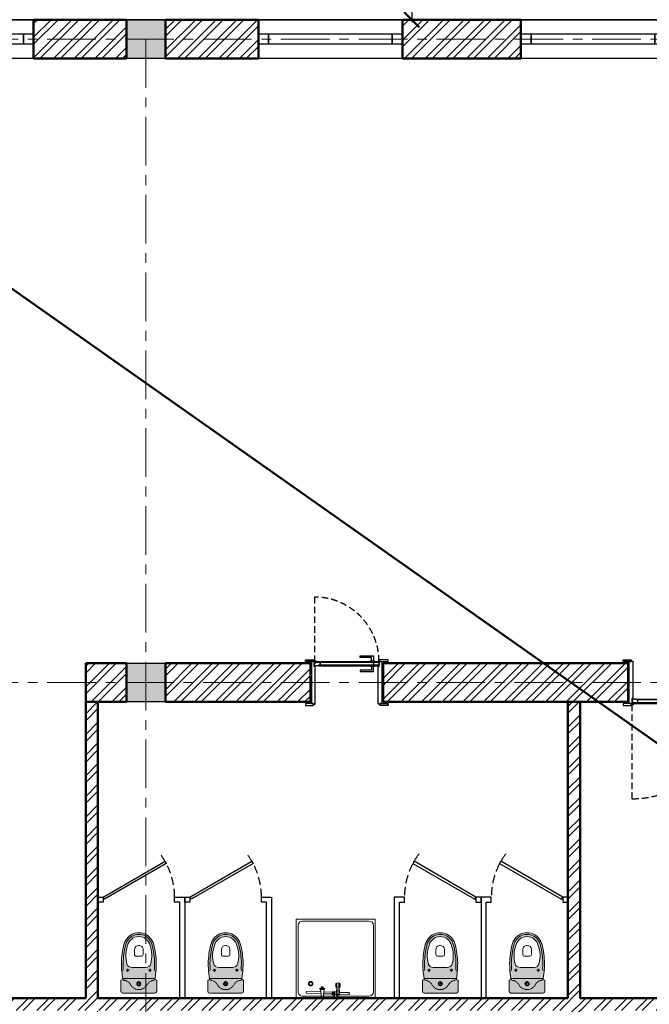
# Model space of a CAD drawing. Header units: millimetres. Extents: x 2063114 to 14983986, y -126020516 to 213791.
# Tile 41 of 256: x 2333802 to 2339965, y -1637401 to -1627761. Entities that reach past the tile are written whole.
import ezdxf

# ---------------------------------------------------------------- set-up
doc = ezdxf.new("R2010")
doc.units = ezdxf.units.MM
for name, pattern in [('181022_4A$0$Three Roomed_3C$0$HIDDEN2', [4.7625, 3.175, -1.5875]), ('ACAD_ISO10W100', [18, 12, -3, 0, -3]), ('HIDDEN', [0.375, 0.25, -0.125]), ('осевая', [50.8, 31.75, -6.35, 6.35, -6.35])]:
    doc.linetypes.add(name, pattern=pattern)
doc.layers.get('Defpoints').update_dxf_attribs({"color": 6, "lineweight": 35})
for name, color, linetype, lineweight in [('_0', 7, 'Continuous', 20), ('Сантехника', 5, 'Continuous', 20), ('сплошная_толстая', 7, 'Continuous', 50), ('Штриховка стен', 7, 'Continuous', 9)]:
    doc.layers.add(name, color=color, linetype=linetype, lineweight=lineweight)
for name, color, linetype in [('YQ_DIM', 3, 'Continuous'), ('двери и полы', 116, 'Continuous'), ('Окна', 5, 'Continuous'), ('пунктир', 1, 'ACAD_ISO10W100')]:
    doc.layers.add(name, color=color, linetype=linetype)
doc.styles.add('WMF-Times New Roman0', font='times.ttf')
doc.dimstyles.new('М 1-100', dxfattribs={"dimscale": 100, "dimtxt": 2.5, "dimasz": 1.5, "dimexe": 1, "dimexo": 2, "dimgap": 0.7, "dimtad": 1, "dimdec": 0, "dimdsep": 46, "dimtxsty": 'WMF-Times New Roman0', "dimblk": 'ARCHTICK', "dimcen": 3, "dimdle": 0.25, "dimclrd": 256, "dimclre": 256, "dimclrt": 256, "dimazin": 2, "dimtfac": 1, "dimtdec": 0, "dimtmove": 1, "dimatfit": 3, "dimldrblk": 'DOT', "dimfxl": 1, "dimtolj": 1, "dimtzin": 0, "dimlwd": -1, "dimlwe": -1, "dimarcsym": 0})

# ---------------------------------------------------------------- blocks, each defined once
blk = doc.blocks.new('*U390')
h = blk.add_hatch(color=256)
h.set_gradient(color1=(28, 28, 28), color2=(33, 33, 33), one_color=1, tint=0.13, name='INVSPHERICAL')
h.paths.add_polyline_path([(2487895.9, 242758.2), (2487898, 242758.2), (2487898, 242759.2, 0.277339), (2487897.5, 242760.1, 0.249299), (2487891.8, 242760.1, 0.277339), (2487891.2, 242759.2), (2487891.2, 242755), (2487894.9, 242755), (2487894.9, 242757.2, -0.414214)])
h = blk.add_hatch(color=256)
h.set_gradient(color1=(28, 28, 28), color2=(33, 33, 33), one_color=1, tint=0.13, name='INVSPHERICAL')
h.paths.add_polyline_path([(2488524.2, 242758.2), (2488522, 242758.2), (2488522, 242759.2, -0.277339), (2488522.6, 242760.1, -0.249299), (2488528.3, 242760.1, -0.277339), (2488528.8, 242759.2), (2488528.8, 242755), (2488525.2, 242755), (2488525.2, 242757.2, 0.414214)])
at = {"ltscale": 150}
for p, q in [((2487805, 242803), (2487805, 242819)), ((2487885, 242803), (2487805, 242803)), ((2487807, 242821), (2487883, 242821)), ((2487855, 242408), (2487855, 242788)), ((2487885, 242803), (2487865, 242803)), ((2487865, 242803), (2487865, 242393)), ((2487885, 242819), (2487885, 242803)), ((2487890, 242808), (2487885, 242808)), ((2487885, 242808), (2487885, 242803)), ((2487891, 242755), (2487891, 242807)), ((2487895, 242755), (2487891, 242755)), ((2487895, 242757), (2487895, 242755)), ((2487900, 242758), (2487896, 242758)), ((2487901, 242389), (2487901, 242757)), ((2488519, 242389), (2488519, 242757)), ((2488520, 242758), (2488524, 242758)), ((2488525, 242757), (2488525, 242755)), ((2488525, 242755), (2488529, 242755)), ((2488529, 242755), (2488529, 242807)), ((2488530, 242808), (2488535, 242808)), ((2488535, 242819), (2488535, 242803)), ((2488535, 242808), (2488535, 242803)), ((2488535, 242803), (2488615, 242803)), ((2488535, 242803), (2488555, 242803)), ((2488613, 242821), (2488537, 242821)), ((2488555, 242803), (2488555, 242393)), ((2488565, 242408), (2488565, 242788)), ((2488615, 242803), (2488615, 242819)), ((2487805, 242393), (2487805, 242377)), ((2487885, 242393), (2487805, 242393)), ((2487807, 242375), (2487883, 242375)), ((2487865, 242393), (2487885, 242393)), ((2487885, 242377), (2487885, 242393)), ((2487885, 242393), (2487885, 242388)), ((2487885, 242388), (2487900, 242388)), ((2488535, 242388), (2488520, 242388)), ((2488535, 242377), (2488535, 242393)), ((2488535, 242393), (2488615, 242393)), ((2488555, 242393), (2488535, 242393)), ((2488535, 242393), (2488535, 242388)), ((2488613, 242375), (2488537, 242375)), ((2488615, 242393), (2488615, 242377))]:
    blk.add_line(p, q, dxfattribs=at)
for p, q in [((2487891.2, 242755), (2487891.2, 242759.2)), ((2487894.7, 242760.8), (2487894.2, 242760.8)), ((2487894.2, 242760.8), (2487894.7, 242760.8)), ((2487894.9, 242757.2), (2487894.9, 242755)), ((2487898, 242758.2), (2487895.9, 242758.2)), ((2487898, 242758.2), (2487898, 242759.2)), ((2488522, 242758.2), (2488522, 242759.2)), ((2488522, 242758.2), (2488524.2, 242758.2)), ((2488525.2, 242757.2), (2488525.2, 242755)), ((2488525.3, 242760.8), (2488525.8, 242760.8)), ((2488525.8, 242760.8), (2488525.3, 242760.8)), ((2488528.8, 242755), (2488528.8, 242759.2))]:
    blk.add_line(p, q)
at = {"linetype": '181022_4A$0$Three Roomed_3C$0$HIDDEN2', "ltscale": 20}
blk.add_lwpolyline([(2488525.8, 242803.8, 0.414214), (2487894.2, 243435.4), (2487894.2, 242803.8)], format="xyb", dxfattribs=at)
at = {"ltscale": 150}
for points in [[(2488470.8, 242808.8), (2488450.8, 242808.8), (2488450.8, 242843.8), (2488340.8, 242843.8), (2488340.8, 242858.8), (2488470.8, 242858.8)], [(2487909.5, 242792.6), (2487891, 242792.6), (2487891, 242803.8), (2487909.5, 242803.8)], [(2487934.2, 242797.3), (2487909.5, 242797.3), (2487909.5, 242803.8), (2487934.2, 242803.8)], [(2488525.8, 242797.3), (2487934.2, 242797.3), (2487934.2, 242803.8), (2488525.8, 242803.8)], [(2487934.2, 242760.8), (2488525.8, 242760.8), (2488525.8, 242767.3), (2487934.2, 242767.3)], [(2488470.3, 242767.3), (2487949.7, 242767.3), (2487949.7, 242797.3), (2488470.3, 242797.3)], [(2488470.8, 242755.8), (2488450.8, 242755.8), (2488450.8, 242720.8), (2488340.8, 242720.8), (2488340.8, 242705.8), (2488470.8, 242705.8)], [(2488480.8, 242808.8), (2488440.8, 242808.8), (2488440.8, 242803.8), (2488480.8, 242803.8)], [(2488480.8, 242755.8), (2488440.8, 242755.8), (2488440.8, 242760.8), (2488480.8, 242760.8)], [(2488525.8, 242767.3), (2488470.3, 242767.3), (2488470.3, 242797.3), (2488525.8, 242797.3)]]:
    blk.add_lwpolyline(points, close=True, dxfattribs=at)
blk.add_lwpolyline([(2487909.5, 242803.8), (2487894.2, 242803.8), (2487894.2, 242806.9, -0.414214), (2487899.2, 242811.9), (2487904.5, 242811.9, -0.414214), (2487909.5, 242806.9), (2487909.5, 242803.8)], format="xyb", dxfattribs=at)
blk.add_lwpolyline([(2487949.7, 242767.3), (2487934.2, 242767.3), (2487934.2, 242760.8), (2487894.2, 242760.8), (2487894.2, 242792.6), (2487909.5, 242792.6), (2487909.5, 242797.3), (2487949.7, 242797.3), (2487949.7, 242767.3)], dxfattribs=at)
for centre, radius, start, end in [((2487807, 242819), 2, 90, 180), ((2487883, 242819), 2, 360, 90), ((2487890, 242807), 1, 360, 90), ((2487896, 242757), 1, 90, 180), ((2487900, 242757), 1, 360, 90), ((2488520, 242757), 1, 90, 180), ((2488524, 242757), 1, 360, 90), ((2488530, 242807), 1, 90, 180), ((2488537, 242819), 2, 90, 180), ((2488613, 242819), 2, 360, 90), ((2487807, 242377), 2, 180, 270), ((2487883, 242377), 2, 270, 360), ((2487900, 242389), 1, 270, 0.05609), ((2488520, 242389), 1, 179.94391, 270), ((2488537, 242377), 2, 180, 270), ((2488613, 242377), 2, 270, 360)]:
    blk.add_arc(centre, radius, start, end, dxfattribs=at)
for centre, radius, start, end in [((2487892.2, 242759.2), 1, 117.99686, 180), ((2487894.6, 242754.7), 6.11, 62.00314, 117.99686), ((2487895.9, 242757.2), 1, 90, 180), ((2487897, 242759.2), 1, 360, 62.00314), ((2488523, 242759.2), 1, 117.99686, 180), ((2488525.4, 242754.7), 6.11, 62.00314, 117.99686), ((2488524.2, 242757.2), 1, 360, 90), ((2488527.8, 242759.2), 1, 360, 62.00314)]:
    blk.add_arc(centre, radius, start, end)
blk = doc.blocks.new('*U387')
at = {"color": 0, "ltscale": 25}
for points in [[(0, 380), (1410, 380), (1410, 0), (0, 0)], [(0, 240), (100, 240), (100, 140), (0, 140)], [(100, 240), (1410, 240), (1410, 140), (100, 140)], [(100, 240), (1310, 240), (1310, 140), (100, 140)], [(1310, 240), (1410, 240), (1410, 140), (1310, 140)]]:
    blk.add_lwpolyline(points, close=True, dxfattribs=at)
blk = doc.blocks.new('unitaz')
h = blk.add_hatch(color=255)
h.dxf.hatch_style = 1
h.paths.add_polyline_path([(90188, 543380, 0.377531), (90168, 543363, -0.242822), (90117, 543289, 0.276675), (90059, 543193, 0.276672), (90117, 543097, -0.242827), (90168, 543023, 0.377524), (90188, 543006)])
h.paths.add_polyline_path([(90153, 543193, -1), (90104, 543193, -1)], flags=0)
h.paths.add_polyline_path([(90143, 543193, -1), (90114, 543193, -1)], flags=0)
h.paths.add_polyline_path([(90143, 543193, 1), (90114, 543193, 1)], flags=0)
h.paths.add_polyline_path([(90104, 543193, 1), (90153, 543193, 1)], flags=16)
h.paths.add_polyline_path([(90117, 543289, 0.242822), (90168, 543363, -0.377516), (90188, 543380, -0.414197), (90168, 543400), (90040, 543400, 0.414203), (90020, 543380), (90020, 543006, 0.414224), (90040, 542986), (90168, 542986, -0.414197), (90188, 543006, -0.377522), (90168, 543023, 0.242817), (90117, 543097, -0.276679), (90059, 543193, -0.276675)])
h = blk.add_hatch(color=255)
h.dxf.hatch_style = 1
h.paths.add_polyline_path([(90631, 543347, 0.063015), (90590, 543364, 0.057098), (90365, 543395, 0.017544), (90296, 543393, 0.004963), (90276, 543391, 0.413997), (90297, 543373, -0.017484), (90365, 543375, -0.054898), (90577, 543347, -0.075687), (90621, 543329, -0.267949), (90700, 543193, -0.267949), (90621, 543056, -0.075687), (90577, 543039, -0.054898), (90365, 543010, -0.017484), (90297, 543013, 0.413998), (90276, 542995, 0.004963), (90296, 542993, 0.017544), (90365, 542991, 0.057098), (90590, 543022, 0.063015), (90631, 543039, 0.267949), (90720, 543193, 0.267949)])
h.paths.add_polyline_path([(90621, 543329, 0.062705), (90585, 543345, 0.056986), (90365, 543375, 0.01746), (90297, 543373, -0.415383), (90276, 543391, 0.022565), (90188, 543380), (90188, 543006, 0.022565), (90276, 542995, -0.415382), (90297, 543013, 0.01746), (90365, 543010, 0.056986), (90585, 543041, 0.062705), (90621, 543056, 0.267949), (90700, 543193, 0.267949)])
h.paths.add_polyline_path([(90572, 543323, 0.159386), (90359, 543331, 0.334966), (90316, 543274), (90316, 543193), (90316, 543112, 0.334954), (90359, 543055, 0.159386), (90572, 543063, 0.350403), (90676, 543193, 0.350403)], flags=16)
h.paths.add_polyline_path([(90573, 543193, -0.414214), (90523, 543143), (90467, 543143, -0.414214), (90447, 543163), (90447, 543223, -0.414214), (90467, 543243), (90523, 543243, -0.414214)], flags=0)
h.paths.add_polyline_path([(90275, 543323, -1), (90295, 543323, -1)], flags=16)
h.paths.add_polyline_path([(90275, 543063, -1), (90295, 543063, -1)], flags=16)
h.paths.add_polyline_path([(90572, 543323, 0.159386), (90359, 543331, 0.334966), (90316, 543274), (90316, 543193), (90316, 543112, 0.334954), (90359, 543055, 0.159386), (90572, 543063, 0.350403), (90676, 543193, 0.350403)], flags=0)
at = {"color": 0}
for p, q in [((90020, 543006), (90020, 543380)), ((90040, 543400), (90168, 543400)), ((90188, 543380), (90188, 543006)), ((90302, 543323), (90268, 543323)), ((90285, 543340), (90285, 543306)), ((90316, 543193), (90316, 543274)), ((90316, 543193), (90316, 543112)), ((90447, 543163), (90447, 543223)), ((90467, 543243), (90523, 543243)), ((90302, 543063), (90268, 543063)), ((90285, 543046), (90285, 543080)), ((90467, 543143), (90523, 543143)), ((90040, 542986), (90168, 542986)), ((90040, 542986), (90168, 542986))]:
    blk.add_line(p, q, dxfattribs=at)
for points in [[(90296, 543393, 0.02753), (90188, 543380, 0.02753)], [(90582, 543366, 0.054905), (90365, 543395, 0.054905)], [(90316, 543193), (90316, 543272, 0.704392)], [(90577, 543347, 0.054905), (90365, 543375, 0.054905)], [(90316, 543193), (90316, 543114, -0.704392)], [(90577, 543039, -0.054905), (90365, 543010, -0.054905)], [(90188, 543006, 0.02753), (90296, 542993, 0.02753)], [(90582, 543020, -0.054905), (90365, 542991, -0.054905)]]:
    blk.add_lwpolyline(points, format="xyb", dxfattribs=at)
for centre in [(90285, 543323), (90285, 543063)]:
    blk.add_circle(centre, 10, dxfattribs=at)
for centre, radius, start, end in [((90040, 543380), 19.7, 90, 180), ((90188, 543400), 19.7, 180, 270), ((90296, 543393), 19.7, 184.5905, 273.8823), ((90365, 542409), 986, 90, 94.0204), ((90365, 542409), 966, 90, 94.0204), ((90375, 543274), 59.2, 105.9249, 180), ((90453, 543001), 343, 69.701, 105.9249), ((90542, 543193), 133, 0, 77.2425), ((90542, 543193), 158, 60, 77.2425), ((90542, 543193), 177, 60, 77.2425), ((90542, 543193), 158, 0, 60), ((90542, 543193), 177, 0, 60), ((90467, 543223), 20, 90.0001, 180.0001), ((90467, 543163), 20, 180.0001, 270.0001), ((90523, 543193), 50, 0.0001, 90.0001), ((90523, 543193), 50, 270.0001, 0.0001), ((90542, 543193), 133, 282.7575, 0), ((90542, 543193), 158, 300, 0), ((90542, 543193), 177, 300, 0), ((90375, 543112), 59.2, 180, 254.0751), ((90453, 543385), 343, 254.0751, 290.299), ((90542, 543193), 158, 282.7575, 300), ((90542, 543193), 177, 282.7575, 300), ((90040, 543006), 19.7, 180, 270), ((90188, 542986), 19.7, 90, 180), ((90296, 542993), 19.7, 86.1177, 175.4095), ((90365, 543977), 986, 265.9796, 270), ((90365, 543977), 966, 265.9796, 270)]:
    blk.add_arc(centre, radius, start, end, dxfattribs=at)
at = {"color": 0, "linetype": 'HIDDEN'}
for centre, radius, start, end in [((90188, 543360), 19.7, 90, 172.7323), ((90168, 543193), 108, 118.1382, 180), ((90070, 543375), 98.6, 298.1382, 352.7323), ((90168, 543193), 108, 180, 241.8618), ((90168, 543193), 108, 180, 241.8618), ((90128, 543193), 24.6, 0, 180), ((90128, 543193), 24.6, 0, 180), ((90128, 543193), 24.6, 180, 0), ((90128, 543193), 24.6, 180, 0), ((90128, 543193), 14.8, 0, 180), ((90128, 543193), 14.8, 0, 180), ((90128, 543193), 14.8, 180, 0), ((90128, 543193), 14.8, 180, 0), ((90070, 543010), 98.6, 7.2677, 61.8618), ((90070, 543010), 98.6, 7.2677, 61.8618), ((90188, 543025), 19.7, 187.2677, 270), ((90188, 543025), 19.7, 187.2677, 270)]:
    blk.add_arc(centre, radius, start, end, dxfattribs=at)
at = {"color": 0}
blk.add_point((90128, 543193), dxfattribs=at)
blk.add_point((90128, 543193), dxfattribs=at)
blk = doc.blocks.new('ДП64_715х715')
at = {"color": 0}
for p, q in [((542, 185), (-356, 185)), ((-356, 185), (-356, -713)), ((-334, -640), (-334, 113)), ((-284, 163), (469, 163)), ((519, 113), (519, -244)), ((542, 185), (542, -713)), ((484, -108), (479, -116)), ((494, -108), (484, -108)), ((499, -117), (494, -108)), ((371, -220), (368, -238)), ((377, -213), (371, -220)), ((371, -220), (409, -220)), ((377, -213), (415, -213)), ((408, -227), (409, -220)), ((409, -220), (415, -213)), ((413, -225), (482, -223)), ((415, -213), (421, -220)), ((421, -220), (422, -225)), ((503, -223), (468, -223)), ((468, -223), (468, -223)), ((469, -223), (469, -223)), ((482, -223), (472, -227)), ((474, -223), (474, -223)), ((479, -116), (476, -223)), ((482, -223), (482, -223)), ((493, -227), (482, -223)), ((496, -223), (499, -117)), ((499, -246), (499, -223)), ((502, -246), (502, -223)), ((503, -246), (503, -223)), ((368, -238), (407, -238)), ((368, -238), (371, -256)), ((371, -256), (409, -256)), ((371, -256), (377, -264)), ((415, -264), (377, -264)), ((408, -227), (413, -225)), ((408, -229), (472, -227)), ((408, -247), (472, -249)), ((409, -256), (408, -249)), ((413, -251), (408, -249)), ((415, -264), (409, -256)), ((482, -254), (413, -251)), ((421, -256), (415, -264)), ((422, -251), (421, -256)), ((468, -254), (468, -253)), ((468, -305), (468, -254)), ((503, -305), (468, -305)), ((470, -282), (470, -253)), ((470, -255), (501, -255)), ((470, -273), (501, -273)), ((501, -282), (470, -282)), ((473, -305), (471, -400)), ((472, -249), (482, -254)), ((473, -305), (473, -282)), ((482, -254), (493, -249)), ((486, -305), (486, -282)), ((491, -402), (494, -305)), ((497, -238), (493, -227)), ((493, -249), (497, -238)), ((494, -246), (501, -246)), ((498, -305), (498, -282)), ((501, -246), (542, -241)), ((501, -282), (501, -246)), ((501, -255), (542, -252)), ((501, -273), (542, -275)), ((542, -287), (501, -282)), ((503, -282), (503, -305)), ((519, -406), (519, -284)), ((519, -284), (519, -406)), ((414, -409), (415, -407)), ((414, -411), (414, -409)), ((414, -409), (420, -409)), ((414, -409), (414, -425)), ((419, -411), (414, -411)), ((414, -423), (414, -411)), ((414, -425), (414, -423)), ((414, -423), (419, -423)), ((420, -425), (414, -425)), ((415, -427), (414, -425)), ((415, -407), (415, -406)), ((415, -406), (432, -406)), ((415, -406), (415, -428)), ((415, -407), (420, -407)), ((415, -427), (415, -407)), ((420, -427), (415, -427)), ((415, -428), (415, -427)), ((432, -428), (415, -428)), ((420, -409), (419, -411)), ((419, -423), (419, -411)), ((419, -423), (420, -425)), ((420, -406), (420, -407)), ((420, -406), (420, -428)), ((420, -407), (420, -409)), ((420, -427), (420, -407)), ((420, -409), (420, -425)), ((420, -425), (420, -427)), ((420, -427), (420, -428)), ((432, -386), (432, -447)), ((442, -396), (432, -386)), ((442, -402), (432, -395)), ((442, -417), (432, -417)), ((442, -431), (432, -438)), ((432, -447), (442, -437)), ((442, -396), (442, -437)), ((526, -407), (442, -396)), ((526, -427), (442, -437)), ((470, -434), (466, -592)), ((480, -432), (480, -433)), ((486, -592), (490, -431)), ((519, -640), (519, -428)), ((526, -407), (542, -391)), ((526, -410), (542, -399)), ((526, -427), (526, -407)), ((526, -417), (542, -417)), ((526, -424), (542, -435)), ((542, -442), (526, -427)), ((466, -592), (471, -600)), ((471, -600), (481, -600)), ((481, -600), (486, -592)), ((-356, -713), (542, -713)), ((-284, -690), (469, -690))]:
    blk.add_line(p, q, dxfattribs=at)
for radius in [25.5, 18.4]:
    blk.add_circle((377, -548), radius, dxfattribs=at)
for centre, start, end in [((-284, 113), 90, 180), ((469, 113), 0, 90), ((-284, -640), 180, 270), ((469, -640), 270, 0)]:
    blk.add_arc(centre, 50, start, end, dxfattribs=at)
blk = doc.blocks.new('*U393')
h = blk.add_hatch(color=0)
h.set_gradient(color1=(28, 28, 28), color2=(33, 33, 33), one_color=1, tint=0.13, name='INVSPHERICAL')
h.paths.add_polyline_path([(2487595.9, 242437.8), (2487598, 242437.8), (2487598, 242436.8, -0.277339), (2487597.5, 242435.9, -0.249299), (2487591.8, 242435.9, -0.277339), (2487591.2, 242436.8), (2487591.2, 242441), (2487594.9, 242441), (2487594.9, 242438.8, 0.414214)])
h = blk.add_hatch(color=0)
h.set_gradient(color1=(28, 28, 28), color2=(33, 33, 33), one_color=1, tint=0.13, name='INVSPHERICAL')
h.paths.add_polyline_path([(2488524.2, 242437.8), (2488522, 242437.8), (2488522, 242436.8, 0.277339), (2488522.6, 242435.9, 0.249299), (2488528.3, 242435.9, 0.277339), (2488528.8, 242436.8), (2488528.8, 242441), (2488525.2, 242441), (2488525.2, 242438.8, -0.414214)])
at = {"color": 0, "ltscale": 150}
for p, q in [((2487505, 242803), (2487505, 242819)), ((2487585, 242803), (2487505, 242803)), ((2487507, 242821), (2487583, 242821)), ((2487555, 242788), (2487555, 242408)), ((2487565, 242803), (2487585, 242803)), ((2487565, 242393), (2487565, 242803)), ((2487585, 242819), (2487585, 242803)), ((2487585, 242803), (2487585, 242808)), ((2487585, 242808), (2487600, 242808)), ((2487601, 242807), (2487601, 242439)), ((2488519, 242807), (2488519, 242439)), ((2488535, 242808), (2488520, 242808)), ((2488535, 242819), (2488535, 242803)), ((2488535, 242803), (2488535, 242808)), ((2488535, 242803), (2488615, 242803)), ((2488555, 242803), (2488535, 242803)), ((2488613, 242821), (2488537, 242821)), ((2488555, 242393), (2488555, 242803)), ((2488565, 242788), (2488565, 242408)), ((2488615, 242803), (2488615, 242819)), ((2487505, 242393), (2487505, 242377)), ((2487585, 242393), (2487505, 242393)), ((2487507, 242375), (2487583, 242375)), ((2487585, 242393), (2487565, 242393)), ((2487585, 242377), (2487585, 242393)), ((2487585, 242388), (2487585, 242393)), ((2487590, 242388), (2487585, 242388)), ((2487595, 242441), (2487591, 242441)), ((2487591, 242441), (2487591, 242389)), ((2487595, 242439), (2487595, 242441)), ((2487600, 242438), (2487596, 242438)), ((2488520, 242438), (2488524, 242438)), ((2488525, 242439), (2488525, 242441)), ((2488525, 242441), (2488529, 242441)), ((2488529, 242441), (2488529, 242389)), ((2488530, 242388), (2488535, 242388)), ((2488535, 242377), (2488535, 242393)), ((2488535, 242393), (2488615, 242393)), ((2488535, 242388), (2488535, 242393)), ((2488535, 242393), (2488555, 242393)), ((2488613, 242375), (2488537, 242375)), ((2488615, 242393), (2488615, 242377))]:
    blk.add_line(p, q, dxfattribs=at)
at = {"color": 0}
for p, q in [((2487591.2, 242441), (2487591.2, 242436.8)), ((2487594.7, 242435.2), (2487594.2, 242435.2)), ((2487594.2, 242435.2), (2487594.7, 242435.2)), ((2487594.9, 242438.8), (2487594.9, 242441)), ((2487598, 242437.8), (2487595.9, 242437.8)), ((2487598, 242437.8), (2487598, 242436.8)), ((2488522, 242437.8), (2488522, 242436.8)), ((2488522, 242437.8), (2488524.2, 242437.8)), ((2488525.2, 242438.8), (2488525.2, 242441)), ((2488525.3, 242435.2), (2488525.8, 242435.2)), ((2488525.8, 242435.2), (2488525.3, 242435.2)), ((2488528.8, 242441), (2488528.8, 242436.8))]:
    blk.add_line(p, q, dxfattribs=at)
at = {"color": 0, "ltscale": 150}
for points in [[(2488470.8, 242440.2), (2488450.8, 242440.2), (2488450.8, 242475.2), (2488340.8, 242475.2), (2488340.8, 242490.2), (2488470.8, 242490.2)], [(2487609.5, 242403.4), (2487591, 242403.4), (2487591, 242392.2), (2487609.5, 242392.2)], [(2487634.2, 242398.7), (2487609.5, 242398.7), (2487609.5, 242392.2), (2487634.2, 242392.2)], [(2487634.2, 242435.2), (2488525.8, 242435.2), (2488525.8, 242428.7), (2487634.2, 242428.7)], [(2488525.8, 242398.7), (2487634.2, 242398.7), (2487634.2, 242392.2), (2488525.8, 242392.2)], [(2488470.8, 242387.2), (2488450.8, 242387.2), (2488450.8, 242352.2), (2488340.8, 242352.2), (2488340.8, 242337.2), (2488470.8, 242337.2)], [(2488480.8, 242440.2), (2488440.8, 242440.2), (2488440.8, 242435.2), (2488480.8, 242435.2)], [(2488480.8, 242387.2), (2488440.8, 242387.2), (2488440.8, 242392.2), (2488480.8, 242392.2)], [(2488525.8, 242428.7), (2488470.3, 242428.7), (2488470.3, 242398.7), (2488525.8, 242398.7)]]:
    blk.add_lwpolyline(points, close=True, dxfattribs=at)
blk.add_lwpolyline([(2487649.7, 242428.7), (2487634.2, 242428.7), (2487634.2, 242435.2), (2487594.2, 242435.2), (2487594.2, 242403.4), (2487609.5, 242403.4), (2487609.5, 242398.7), (2487649.7, 242398.7), (2487649.7, 242428.7)], dxfattribs=at)
at = {"color": 0, "linetype": '181022_4A$0$Three Roomed_3C$0$HIDDEN2', "ltscale": 20}
blk.add_lwpolyline([(2488525.8, 242392.2, -0.414214), (2487594.2, 241460.6), (2487594.2, 242392.2)], format="xyb", dxfattribs=at)
at = {"color": 0, "ltscale": 150}
blk.add_lwpolyline([(2487609.5, 242392.2), (2487594.2, 242392.2), (2487594.2, 242389.1, 0.414214), (2487599.2, 242384.1), (2487604.5, 242384.1, 0.414214), (2487609.5, 242389.1), (2487609.5, 242392.2)], format="xyb", dxfattribs=at)
for centre, radius, start, end in [((2487507, 242819), 2, 90, 180), ((2487583, 242819), 2, 360, 90), ((2487600, 242807), 1, 359.94391, 90), ((2488520, 242807), 1, 90, 180.05609), ((2488537, 242819), 2, 90, 180), ((2488613, 242819), 2, 360, 90), ((2487507, 242377), 2, 180, 270), ((2487583, 242377), 2, 270, 0), ((2487590, 242389), 1, 270, 0), ((2487596, 242439), 1, 180, 270), ((2487600, 242439), 1, 270, 0), ((2488520, 242439), 1, 180, 270), ((2488524, 242439), 1, 270, 360), ((2488530, 242389), 1, 180, 270), ((2488537, 242377), 2, 180, 270), ((2488613, 242377), 2, 270, 0)]:
    blk.add_arc(centre, radius, start, end, dxfattribs=at)
at = {"color": 0}
for centre, radius, start, end in [((2487592.2, 242436.8), 1, 180, 242.00314), ((2487594.6, 242441.3), 6.11, 242.00314, 297.99686), ((2487595.9, 242438.8), 1, 180, 270), ((2487597, 242436.8), 1, 297.99686, 0), ((2488523, 242436.8), 1, 180, 242.00314), ((2488525.4, 242441.3), 6.11, 242.00314, 297.99686), ((2488524.2, 242438.8), 1, 270, 0), ((2488527.8, 242436.8), 1, 297.99686, 0)]:
    blk.add_arc(centre, radius, start, end, dxfattribs=at)
blk = doc.blocks.new('_ArchTick')
at = {"color": 0, "linetype": 'ByBlock', "const_width": 0.15}
blk.add_lwpolyline([(-0.5, -0.5), (0.5, 0.5)], dxfattribs=at)
blk = doc.blocks.new('*D3176')
at = {"ltscale": 300, "transparency": 16777216}
for p, q in [((2337639.1, -1625736.3), (2337639.1, -1627786.3)), ((2337712.4, -1625761.3), (2337739.1, -1625761.3)), ((2337712.4, -1627761.3), (2337739.1, -1627761.3))]:
    blk.add_line(p, q, dxfattribs=at)
at = {"layer": 'Defpoints', "color": 0, "lineweight": 30, "ltscale": 300, "transparency": 16777216}
for p in [(2337512.4, -1625761.3), (2337512.4, -1627761.3), (2337639.1, -1627761.3)]:
    blk.add_point(p, dxfattribs=at)
at = {"ltscale": 300, "transparency": 16777216, "xscale": 150, "yscale": 150, "zscale": 150}
for p, rotation in [((2337639.1, -1625761.3), 90), ((2337639.1, -1627761.3), 270)]:
    blk.add_blockref('_ArchTick', p, dxfattribs=dict(at, rotation=rotation))
at = {"ltscale": 300, "transparency": 16777216, "insert": (2337442, -1626761.3), "char_height": 250, "attachment_point": 5, "rotation": 90, "style": 'WMF-Times New Roman0'}
blk.add_mtext('\\A1;2000', dxfattribs=at)
blk = doc.blocks.new('_Dot')
at = {"color": 0, "linetype": 'ByBlock', "lineweight": -2}
blk.add_line((-0.5, 0), (-1, 0), dxfattribs=at)
at = {"color": 0, "linetype": 'ByBlock', "const_width": 0.5}
blk.add_lwpolyline([(-0.25, 0, 1), (0.25, 0, 1)], format="xyb", close=True, dxfattribs=at)

msp = doc.modelspace()

# ---------------------------------------------------------------- hatches: boundary and pattern name
at = {"ltscale": 150, "transparency": 33554687}
h = msp.add_hatch(color=256, dxfattribs=at)
h.dxf.hatch_style = 1
h.paths.add_polyline_path([(2335228.52496, -1627761.30835), (2334848.52496, -1627761.30835), (2334848.52496, -1628141.30835), (2335228.52496, -1628141.30835)])
h = msp.add_hatch(color=256, dxfattribs=at)
h.dxf.hatch_style = 1
h.paths.add_polyline_path([(2335228.52496, -1634061.30835), (2334848.52496, -1634061.30835), (2334848.52496, -1634441.30835), (2335228.52496, -1634441.30835)])
at = {"layer": 'Штриховка стен', "lineweight": 9}
h = msp.add_hatch(dxfattribs=at)
h.set_pattern_fill('ANSI32', color=256, scale=15)
h.set_pattern_definition([(45, (2936232.94, -1780923.32), (-101.02788, 101.02788), []), (45, (2936300.29, -1780923.32), (-101.02788, 101.02788), [])])
h.paths.add_polyline_path([(2350878.52495, -1634061.30835), (2349528.52496, -1634061.30835), (2349528.52496, -1634441.30835), (2350878.52495, -1634441.30835)])
h.paths.add_polyline_path([(2353948.52496, -1634061.30835), (2351688.52496, -1634061.30835), (2351688.52496, -1634441.30835), (2353948.52495, -1634441.30835)])
h.paths.add_polyline_path([(2356648.52496, -1634061.30835), (2355158.52496, -1634061.30835), (2355158.52496, -1634441.30835), (2356648.52495, -1634441.30835)])
h.paths.add_polyline_path([(2339758.52496, -1634061.30835), (2337358.52496, -1634061.30835), (2337358.52496, -1634441.30835), (2339758.52496, -1634441.30835)])
h.paths.add_polyline_path([(2336648.52496, -1634061.30835), (2335228.52496, -1634061.30835), (2335228.52496, -1634441.30835), (2336648.52496, -1634441.30835)])
h.paths.add_polyline_path([(2334848.52496, -1634061.30835), (2334448.52496, -1634061.30835), (2334448.52496, -1634441.30835), (2334848.52496, -1634441.30835)])
h.paths.add_polyline_path([(2328928.52496, -1628141.30835), (2328548.52496, -1628141.30835), (2328548.52496, -1634061.30835), (2328928.52496, -1634061.30835)])
h.paths.add_polyline_path([(2328928.52496, -1634441.30835), (2328548.52496, -1634441.30835), (2328548.52496, -1635871.30835), (2328928.52496, -1635871.30835)])
h.paths.add_polyline_path([(2328928.52496, -1637081.30836), (2328548.52496, -1637081.30836), (2328548.52496, -1637721.30835), (2328928.52496, -1637721.30835)])
h.paths.add_polyline_path([(2328928.52495, -1638931.30835), (2328548.52496, -1638931.30835), (2328548.52496, -1640361.30835), (2328928.52496, -1640361.30835)])
h.paths.add_polyline_path([(2328928.52496, -1640741.30835), (2328548.52496, -1640741.30835), (2328548.52496, -1646661.30835), (2328928.52496, -1646661.30835)])
h.paths.add_polyline_path([(2329958.52496, -1646661.30835), (2328928.52496, -1646661.30835), (2328928.52496, -1647041.30835), (2329958.52496, -1647041.30835)])
h.paths.add_polyline_path([(2332528.52496, -1646661.30835), (2331368.52496, -1646661.30835), (2331368.52496, -1647041.30835), (2332528.52496, -1647041.30835)])
h.paths.add_polyline_path([(2334848.52496, -1646661.30835), (2333938.52496, -1646661.30835), (2333938.52496, -1647041.30835), (2334848.52496, -1647041.30835)])
h.paths.add_polyline_path([(2336138.52496, -1646661.30835), (2335228.52496, -1646661.30835), (2335228.52496, -1647041.30835), (2336138.52496, -1647041.30835)])
h.paths.add_polyline_path([(2338708.52496, -1646661.30835), (2337548.52496, -1646661.30835), (2337548.52496, -1647041.30835), (2338708.52496, -1647041.30835)])
h.paths.add_polyline_path([(2341148.52496, -1646661.30835), (2340118.52496, -1646661.30835), (2340118.52496, -1647041.30835), (2341148.52496, -1647041.30835)])
h.paths.add_polyline_path([(2341528.52496, -1640741.30835), (2341148.52496, -1640741.30835), (2341148.52496, -1646661.30835), (2341528.52496, -1646661.30835)])
h.paths.add_polyline_path([(2334848.52496, -1640361.30835), (2334448.52496, -1640361.30835), (2334448.52496, -1640741.30835), (2334848.52496, -1640741.30835)])
h.paths.add_polyline_path([(2336648.52496, -1640361.30835), (2335228.52496, -1640361.30835), (2335228.52496, -1640741.30835), (2336648.52496, -1640741.30835)])
h.paths.add_polyline_path([(2339758.52496, -1640361.30835), (2337358.52496, -1640361.30835), (2337358.52496, -1640741.30835), (2339758.52496, -1640741.30835)])
h.paths.add_polyline_path([(2341148.52496, -1640361.30835), (2340768.52496, -1640361.30835), (2340768.52496, -1640741.30835), (2341148.52496, -1640741.30835)])
h.paths.add_polyline_path([(2344548.52496, -1640361.30835), (2341528.52496, -1640361.30835), (2341528.52496, -1640741.30835), (2344548.52496, -1640741.30835)])
h.paths.add_polyline_path([(2346298.52495, -1640361.30835), (2344928.52496, -1640361.30835), (2344928.52496, -1640741.30835), (2346298.52495, -1640741.30835)])
h.paths.add_polyline_path([(2344548.52496, -1646661.30835), (2341528.52496, -1646661.30835), (2341528.52496, -1647041.30835), (2344548.52496, -1647041.30835)])
h.paths.add_polyline_path([(2349148.52496, -1640361.30835), (2347608.52496, -1640361.30835), (2347608.52496, -1640741.30835), (2349148.52496, -1640741.30835)])
h.paths.add_polyline_path([(2350718.52496, -1646661.30835), (2349528.52495, -1646661.30835), (2349528.52495, -1647041.30835), (2350718.52496, -1647041.30835)])
h.paths.add_polyline_path([(2354078.52496, -1646661.30835), (2352128.52496, -1646661.30835), (2352128.52496, -1647041.30835), (2354078.52496, -1647041.30835)])
h.paths.add_polyline_path([(2356648.52496, -1646661.30835), (2355488.52496, -1646661.30835), (2355488.52496, -1647041.30835), (2356648.52496, -1647041.30835)])
h.paths.add_polyline_path([(2357028.52496, -1640741.30835), (2356648.52496, -1640741.30835), (2356648.52496, -1646661.30835), (2357028.52496, -1646661.30835)])
h.paths.add_polyline_path([(2357028.52496, -1639981.30835), (2356648.52496, -1639981.30835), (2356648.52496, -1640361.30835), (2357028.52496, -1640361.30835)])
h.paths.add_polyline_path([(2357028.52496, -1637241.30836), (2356648.52496, -1637241.30836), (2356648.52496, -1638771.30835), (2357028.52496, -1638771.30835)])
h.paths.add_polyline_path([(2357028.52496, -1634441.30835), (2356648.52496, -1634441.30835), (2356648.52496, -1635831.30836), (2357028.52496, -1635831.30836)])
h.paths.add_polyline_path([(2357028.52496, -1633501.30836), (2356648.52496, -1633501.30836), (2356648.52496, -1634061.30835), (2357028.52496, -1634061.30835)])
h.paths.add_polyline_path([(2357028.52496, -1628144.46724), (2356648.52496, -1628144.46724), (2356648.52496, -1632291.30835), (2357028.52496, -1632291.30835)])
h.paths.add_polyline_path([(2350718.52496, -1627761.30835), (2349528.52495, -1627761.30835), (2349528.52495, -1628141.30835), (2350718.52496, -1628141.30835)])
h.paths.add_polyline_path([(2349148.52495, -1627761.30835), (2348628.52495, -1627761.30835), (2348628.52495, -1628141.30835), (2349148.52495, -1628141.30835)])
h.paths.add_polyline_path([(2349528.52496, -1628141.30835), (2349148.52496, -1628141.30835), (2349148.52496, -1634061.30835), (2349528.52496, -1634061.30835)])
h.paths.add_polyline_path([(2349148.52496, -1634061.30835), (2346688.52496, -1634061.30835), (2346688.52496, -1634441.30835), (2349148.52496, -1634441.30835)])
h.paths.add_polyline_path([(2345188.52496, -1634061.30835), (2341528.52496, -1634061.30835), (2341528.52496, -1634441.30835), (2345188.52496, -1634441.30835)])
h.paths.add_polyline_path([(2341148.52496, -1634061.30835), (2340768.52496, -1634061.30835), (2340768.52496, -1634441.30835), (2341148.52496, -1634441.30835)])
h.paths.add_polyline_path([(2346948.52496, -1628141.30835), (2346698.52496, -1628141.30835), (2346698.52496, -1632361.30835), (2349148.52496, -1632361.30835), (2349148.52496, -1632111.30835), (2346948.52496, -1632111.30835)])
h.paths.add_polyline_path([(2341528.52496, -1628141.30835), (2341148.52496, -1628141.30835), (2341148.52496, -1634061.30835), (2341528.52496, -1634061.30835)])
h.paths.add_polyline_path([(2347718.52495, -1627761.30835), (2346228.52496, -1627761.30835), (2346228.52496, -1628141.30835), (2347718.52495, -1628141.30835)])
h.paths.add_polyline_path([(2345018.52496, -1627761.30835), (2344248.52496, -1627761.30835), (2344248.52496, -1628141.30835), (2345018.52496, -1628141.30835)])
h.paths.add_polyline_path([(2342838.52496, -1627761.30835), (2341528.52496, -1627761.30835), (2341528.52496, -1628141.30835), (2342838.52496, -1628141.30835)])
h.paths.add_polyline_path([(2341148.52496, -1627761.30835), (2340118.52496, -1627761.30835), (2340118.52496, -1628141.30835), (2341148.52496, -1628141.30835)])
h.paths.add_polyline_path([(2338708.52496, -1627761.30835), (2337548.52496, -1627761.30835), (2337548.52496, -1628141.30835), (2338708.52496, -1628141.30835)])
h.paths.add_polyline_path([(2336138.52496, -1627761.30835), (2335228.52496, -1627761.30835), (2335228.52496, -1628141.30835), (2336138.52496, -1628141.30835)])
h.paths.add_polyline_path([(2334848.52496, -1627761.30835), (2333938.52496, -1627761.30835), (2333938.52496, -1628141.30835), (2334848.52496, -1628141.30835)])
h.paths.add_polyline_path([(2332528.52496, -1627761.30835), (2331368.52496, -1627761.30835), (2331368.52496, -1628141.30835), (2332528.52496, -1628141.30835)])
h.paths.add_polyline_path([(2329958.52496, -1627761.30835), (2328928.52496, -1627761.30835), (2328928.52496, -1628141.30835), (2329958.52496, -1628141.30835)])
h.paths.add_polyline_path([(2355488.52496, -1627761.30835), (2355488.52496, -1628141.30835), (2356648.52496, -1628141.30835), (2356648.52496, -1627761.30835)])
h.paths.add_polyline_path([(2354078.52496, -1628141.30835), (2354078.52496, -1627761.30835), (2352128.52496, -1627761.30835), (2352128.52496, -1628141.30835)])
h.paths.add_polyline_path([(2349148.52496, -1641693.48938), (2349288.52496, -1641693.48938), (2349288.52496, -1642593.48938), (2349148.52496, -1642593.48938), (2349148.52496, -1646661.30835), (2349528.52496, -1646661.30835), (2349528.52496, -1640741.30835), (2349148.52496, -1640741.30835)])
h = msp.add_hatch(dxfattribs=at)
h.set_pattern_fill('ANSI32', color=256, scale=15)
h.set_pattern_definition([(45, (640965.87, -1852022.94), (-101.027881, 101.027881), []), (45, (641033.22, -1852022.94), (-101.027881, 101.027881), [])])
h.paths.add_polyline_path([(2344948.52496, -1637341.30835), (2339288.52496, -1637341.30835), (2339288.52496, -1634441.30835), (2339168.52496, -1634441.30835), (2339168.52496, -1637341.30835), (2334568.52496, -1637341.30835), (2334568.52496, -1634441.30835), (2334448.52496, -1634441.30835), (2334448.52496, -1637341.30835), (2328928.52496, -1637341.30835), (2328928.52496, -1637461.30835), (2334448.52496, -1637461.30835), (2334448.52496, -1640361.30835), (2334568.52496, -1640361.30835), (2334568.52496, -1637461.30835), (2339168.52496, -1637461.30835), (2339168.52496, -1640361.30835), (2339288.52496, -1640361.30835), (2339288.52496, -1637461.30835), (2344948.52496, -1637461.30835)])
h.paths.add_polyline_path([(2344148.52496, -1633531.30835), (2344028.52496, -1633531.30835), (2344028.52496, -1634061.30835), (2344148.52496, -1634061.30835)])
h.paths.add_polyline_path([(2346698.52496, -1632241.30835), (2341528.52496, -1632241.30835), (2341528.52496, -1632361.30835), (2344028.52496, -1632361.30835), (2344028.52496, -1632621.30835), (2344148.52496, -1632621.30835), (2344148.52496, -1632361.30835), (2346698.52496, -1632361.30835)])
h.paths.add_polyline_path([(2347348.52496, -1632361.30835), (2347228.52496, -1632361.30835), (2347228.52496, -1632621.30835), (2347348.52496, -1632621.30835)])
h.paths.add_polyline_path([(2347348.52496, -1633531.30835), (2347228.52496, -1633531.30835), (2347228.52496, -1634061.30835), (2347348.52496, -1634061.30835)])
h.paths.add_polyline_path([(2344668.52496, -1644661.30835), (2344548.52496, -1644661.30835), (2344548.52496, -1646661.30835), (2344668.52496, -1646661.30835)])

# ---------------------------------------------------------------- linework, layer by layer
at = {"ltscale": 150}
for points in [[(2334848.52496, -1627761.30835), (2335228.52496, -1627761.30835), (2335228.52496, -1628141.30835), (2334848.52496, -1628141.30835)], [(2334848.52496, -1634061.30835), (2335228.52496, -1634061.30835), (2335228.52496, -1634441.30835), (2334848.52496, -1634441.30835)], [(2335224.74274, -1636001.30837), (2335237.24274, -1636022.959), (2334631.02496, -1636372.959), (2334618.52496, -1636351.30837)], [(2336074.74274, -1636001.30837), (2336087.24274, -1636022.959), (2335481.02496, -1636372.959), (2335468.52496, -1636351.30837)], [(2337662.30717, -1636001.30837), (2337649.80717, -1636022.959), (2338256.02496, -1636372.959), (2338268.52496, -1636351.30837)], [(2338512.30717, -1636001.30837), (2338499.80717, -1636022.959), (2339106.02496, -1636372.959), (2339118.52496, -1636351.30837)], [(2334568.52496, -1636351.30837), (2334618.52496, -1636351.30837), (2334618.52496, -1636401.30837), (2334568.52496, -1636401.30837)], [(2335418.52496, -1636351.30837), (2335468.52496, -1636351.30837), (2335468.52496, -1636401.30837), (2335418.52496, -1636401.30837)], [(2338318.52496, -1636351.30837), (2338268.52496, -1636351.30837), (2338268.52496, -1636401.30837), (2338318.52496, -1636401.30837)], [(2339168.52496, -1636351.30837), (2339118.52496, -1636351.30837), (2339118.52496, -1636401.30837), (2339168.52496, -1636401.30837)]]:
    msp.add_lwpolyline(points, close=True, dxfattribs=at)
for points in [[(2335368.52496, -1637341.30837), (2335368.52496, -1636401.30837), (2335318.52496, -1636401.30837), (2335318.52496, -1636351.30837), (2335418.52496, -1636351.30837), (2335418.52496, -1637341.30837), (2335368.52496, -1637341.30837)], [(2336218.52496, -1637341.30837), (2336218.52496, -1636401.30837), (2336168.52496, -1636401.30837), (2336168.52496, -1636351.30837), (2336268.52496, -1636351.30837), (2336268.52496, -1637341.30837), (2336218.52496, -1637341.30837)], [(2337518.52496, -1637341.30837), (2337518.52496, -1636401.30837), (2337568.52496, -1636401.30837), (2337568.52496, -1636351.30837), (2337468.52496, -1636351.30837), (2337468.52496, -1637341.30837), (2337518.52496, -1637341.30837)], [(2338368.52496, -1637341.30837), (2338368.52496, -1636401.30837), (2338418.52496, -1636401.30837), (2338418.52496, -1636351.30837), (2338318.52496, -1636351.30837), (2338318.52496, -1637341.30837), (2338368.52496, -1637341.30837)]]:
    msp.add_lwpolyline(points, dxfattribs=at)
at = {"linetype": '181022_4A$0$Three Roomed_3C$0$HIDDEN2', "ltscale": 25}
for centre, start, end in [((2334618.52496, -1636351.30837), 0, 37.198775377), ((2335468.52496, -1636351.30837), 0, 37.198775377), ((2338268.52496, -1636351.30837), 142.80122463, 180), ((2339118.52496, -1636351.30837), 142.80122463, 180)]:
    msp.add_arc(centre, 700, start, end, dxfattribs=at)
at = {"layer": '_0', "color": 1, "lineweight": 50}
msp.add_lwpolyline([(2320392.08613, -1621001.43901), (2379292.08613, -1662501.43901)], dxfattribs=at)
at = {"layer": 'YQ_DIM', "color": 1, "lineweight": 30}
msp.add_lwpolyline([(2326548.52496, -1625761.30835), (2344728.52496, -1625761.30835), (2344728.52496, -1627761.30835), (2328548.52496, -1627761.30835), (2328548.52496, -1635701.31078), (2326548.52496, -1635701.31078), (2326548.52496, -1625761.30835)], dxfattribs=at)
at = {"layer": 'пунктир', "linetype": 'осевая', "lineweight": 9, "ltscale": 15}
for p, q in [((2328738.52496, -1627951.30835), (2356838.52496, -1627951.30835)), ((2335038.52496, -1627951.30835), (2335038.52496, -1646851.30835)), ((2328738.52496, -1634251.30835), (2356838.52496, -1634251.30835))]:
    msp.add_line(p, q, dxfattribs=at)
at = {"layer": 'сплошная_толстая', "ltscale": 150}
for p, q in [((2333938.52496, -1627761.30835), (2334848.52496, -1627761.30835)), ((2333938.52496, -1628141.30835), (2333938.52496, -1627761.30835)), ((2334848.52496, -1627761.30835), (2334848.52496, -1628141.30835)), ((2335228.52496, -1627761.30835), (2335228.52496, -1628141.30835)), ((2336138.52496, -1627761.30835), (2335228.52496, -1627761.30835)), ((2336138.52496, -1628141.30835), (2336138.52496, -1627761.30835)), ((2338708.52496, -1627761.30835), (2337548.52496, -1627761.30835)), ((2337548.52496, -1628141.30835), (2337548.52496, -1627761.30835)), ((2338708.52496, -1628141.30835), (2338708.52496, -1627761.30835)), ((2334848.52496, -1628141.30835), (2333938.52496, -1628141.30835)), ((2335228.52496, -1628141.30835), (2336138.52496, -1628141.30835)), ((2337548.52496, -1628141.30835), (2338708.52496, -1628141.30835)), ((2334448.52496, -1634061.30835), (2334848.52496, -1634061.30835)), ((2334448.52496, -1634061.30835), (2334448.52496, -1634441.30835)), ((2334848.52496, -1634061.30835), (2334848.52496, -1634441.30835)), ((2335228.52496, -1634061.30835), (2336648.52496, -1634061.30835)), ((2335228.52496, -1634061.30835), (2335228.52496, -1634441.30835)), ((2336648.52496, -1634061.30835), (2336648.52496, -1634441.30835)), ((2337358.52496, -1634061.30835), (2339758.52496, -1634061.30835)), ((2337358.52496, -1634061.30835), (2337358.52496, -1634441.30835)), ((2339758.52496, -1634061.30835), (2339758.52496, -1634441.30835)), ((2334448.52496, -1637341.30835), (2334448.52496, -1634441.30835)), ((2334448.52496, -1634441.30835), (2334848.52496, -1634441.30835)), ((2334568.52496, -1637341.30835), (2334568.52496, -1634441.30835)), ((2335228.52496, -1634441.30835), (2336648.52496, -1634441.30835)), ((2337358.52496, -1634441.30835), (2339758.52496, -1634441.30835)), ((2339168.52496, -1637341.30835), (2339168.52496, -1634441.30835)), ((2339288.52496, -1637341.30835), (2339288.52496, -1634441.30835)), ((2328928.52496, -1637341.30835), (2334448.52496, -1637341.30835)), ((2334568.52496, -1637341.30835), (2339168.52496, -1637341.30835)), ((2339288.52496, -1637341.30835), (2344948.52496, -1637341.30835))]:
    msp.add_line(p, q, dxfattribs=at)

# ---------------------------------------------------------------- block references
at = {"layer": 'двери и полы'}
for name, p in [('*U390', (-151206.51403, -1876849.30741)), ('*U393', (-147796.51403, -1876849.30741))]:
    msp.add_blockref(name, p, dxfattribs=at)
at = {"layer": 'Окна'}
for p in [(2332528.52496, -1628141.30835), (2336138.52496, -1628141.30835), (2338708.52496, -1628141.30835)]:
    msp.add_blockref('*U387', p, dxfattribs=at)
at = {"layer": 'Сантехника', "xscale": 0.862757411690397, "yscale": 0.862757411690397, "zscale": 0.862757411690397, "rotation": 270}
msp.add_blockref('ДП64_715х715', (2337123.49676, -1636873.92852), dxfattribs=at)
at = {"layer": 'Сантехника', "lineweight": 30, "yscale": 0.8448227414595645, "zscale": 0.8448227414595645}
for p, xscale, rotation in [((2793870.22889, -1713342.21442), 0.8448227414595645, 89.99999999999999), ((2794720.22889, -1713342.21442), 0.8448227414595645, 89.99999999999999), ((1879016.82102, -1713342.21442), -0.8448227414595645, 270), ((1879866.82102, -1713342.21442), -0.8448227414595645, 270)]:
    msp.add_blockref('unitaz', p, dxfattribs=dict(at, xscale=xscale, rotation=rotation))

# ---------------------------------------------------------------- dimensions: what is measured, and where the dimension line sits
at = {"ltscale": 300}
dim = msp.add_linear_dim(base=(2337639.13307, -1627761.30835), p1=(2337512.4101, -1625761.30835), p2=(2337512.4101, -1627761.30835), angle=90, dimstyle='М 1-100', dxfattribs=at)
dim.commit()
dim.dimension.update_dxf_attribs({"geometry": '*D3176', "text_midpoint": (2337441.97013, -1626761.30835)})

doc.saveas('drawing.dxf')
